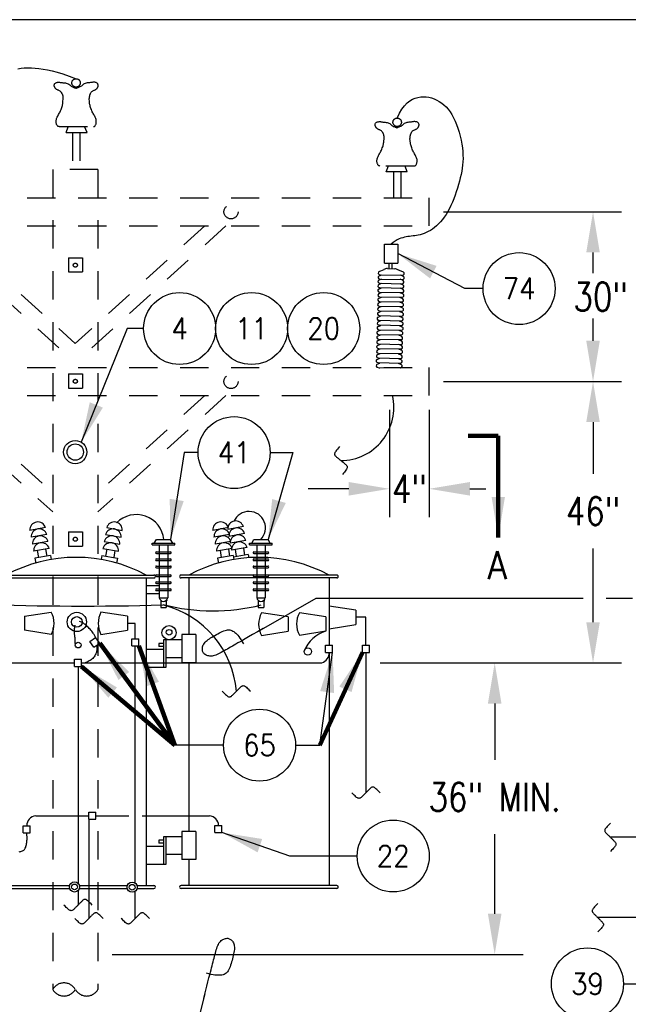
# Model space of a CAD drawing. Extents: x 0 to 7.1, y 0 to 9.85.
# Tile 4 of 5: x 1.93 to 4.62, y 5.5 to 9.85. Entities that reach past the tile are written whole.
import ezdxf
from ezdxf.enums import TextEntityAlignment as Align

# ---------------------------------------------------------------- set-up
doc = ezdxf.new("R2010")
doc.units = 0
doc.header["$MEASUREMENT"] = 0
doc.linetypes.add('HIDDEN2', pattern=[0.1875, 0.125, -0.0625])
doc.layers.get('0').update_dxf_attribs({"color": 2, "linetype": 'CONTINUOUS'})
doc.layers.add('E-DETL', color=2, linetype='CONTINUOUS')
doc.layers.add('E-DETL-TEXT', color=3, linetype='CONTINUOUS')
doc.styles.add('romans', font='ROMANS.SHX', dxfattribs={"width": 0.8})
doc.styles.get("Standard").update_dxf_attribs({"font": 'ROMANS.SHX', "width": 0.8, "height": 0.125})
doc.dimstyles.get("Standard").update_dxf_attribs({"dimtxt": 0.18, "dimasz": 0.18, "dimexe": 0.18, "dimexo": 0.0625, "dimgap": 0.09, "dimtad": 0, "dimtih": 1, "dimtoh": 1, "dimdec": 4, "dimzin": 0, "dimdsep": 46, "dimtxsty": 'Standard', "dimcen": 0.09, "dimadec": 0, "dimazin": 0, "dimtfac": 1, "dimtdec": 4, "dimtofl": 0, "dimtmove": 0, "dimatfit": 3, "dimfxl": 0, "dimtolj": 1, "dimtzin": 0, "dimarcsym": 0})

# ---------------------------------------------------------------- blocks, each defined once
blk = doc.blocks.new('BREAK')
blk.add_lwpolyline([(0, 0.0625), (-0.0055, 0.057), (-0.0103, 0.0521), (-0.0144, 0.0479), (-0.0177, 0.0441), (-0.0205, 0.0408), (-0.0225, 0.0378), (-0.0239, 0.0351), (-0.0247, 0.0326), (-0.0249, 0.0302), (-0.0246, 0.0279), (-0.0238, 0.0257), (-0.0226, 0.0236), (-0.0211, 0.0216), (-0.0194, 0.0196), (-0.0176, 0.0176), (-0.0156, 0.0156), (-0.0137, 0.0137), (-0.0117, 0.0117), (-0.0098, 0.0098), (-0.0078, 0.0078), (-0.0059, 0.0059), (-0.0039, 0.0039), (-0.002, 0.002), (0, 0), (0.002, -0.002), (0.0039, -0.0039), (0.0059, -0.0059), (0.0078, -0.0078), (0.0098, -0.0098), (0.0117, -0.0117), (0.0137, -0.0137), (0.0156, -0.0156), (0.0176, -0.0176), (0.0194, -0.0196), (0.0211, -0.0216), (0.0226, -0.0236), (0.0238, -0.0257), (0.0246, -0.0279), (0.0249, -0.0302), (0.0247, -0.0326), (0.0239, -0.0351), (0.0225, -0.0378), (0.0205, -0.0408), (0.0177, -0.0441), (0.0144, -0.0479), (0.0103, -0.0521), (0.0055, -0.057), (0, -0.0625)])
blk = doc.blocks.new('LOOP')
blk.add_lwpolyline([(-1.119, 0), (-1.115, 0), (-0.947, 0), (-0.809, 0), (-0.694, 0), (-0.6, 0), (-0.523, 0), (-0.456, 0), (-0.397, 0), (-0.341, 0), (-0.288, 0), (-0.238, 0), (-0.189, 0), (-0.142, 0), (-0.097, 0), (-0.053, 0), (-0.01, 0), (0.033, 0), (0.074, 0), (0.114, -0.001), (0.153, -0.003), (0.19, -0.006), (0.226, -0.011), (0.259, -0.017), (0.289, -0.025), (0.317, -0.036), (0.343, -0.048), (0.365, -0.063), (0.386, -0.079), (0.403, -0.095), (0.419, -0.113), (0.432, -0.131), (0.442, -0.15), (0.45, -0.168), (0.456, -0.186), (0.46, -0.204), (0.461, -0.223), (0.46, -0.241), (0.456, -0.259), (0.45, -0.277), (0.442, -0.295), (0.432, -0.313), (0.419, -0.331), (0.404, -0.348), (0.387, -0.365), (0.367, -0.38), (0.345, -0.394), (0.32, -0.406), (0.293, -0.416), (0.264, -0.425), (0.232, -0.431), (0.198, -0.435), (0.162, -0.438), (0.124, -0.44), (0.086, -0.441), (0.045, -0.441), (0.004, -0.441), (-0.038, -0.441), (-0.08, -0.441), (-0.122, -0.44), (-0.163, -0.438), (-0.202, -0.435), (-0.24, -0.43), (-0.275, -0.424), (-0.307, -0.416), (-0.336, -0.405), (-0.362, -0.392), (-0.384, -0.377), (-0.404, -0.359), (-0.421, -0.339), (-0.436, -0.316), (-0.45, -0.292), (-0.461, -0.264), (-0.471, -0.235), (-0.48, -0.202), (-0.488, -0.166), (-0.494, -0.125), (-0.499, -0.08), (-0.502, -0.03), (-0.505, 0.027), (-0.505, 0.09)])

msp = doc.modelspace()

# ---------------------------------------------------------------- linework, layer by layer
at = {"layer": 'E-DETL'}
for p, q in [((7.1036, 9.8484), (0, 9.8484)), ((3.4625, 7.2079), (3.4174, 7.2079)), ((3.4625, 7.0832), (3.4625, 7.2079)), ((2.444, 7.1795), (2.4101, 7.1795)), ((2.444, 7.1118), (2.444, 7.1795)), ((2.444, 6.0324), (2.444, 7.0806)), ((3.4625, 7.0519), (3.4625, 6.4315)), ((1.2882, 7.0058), (2.1759, 7.0058)), ((2.1916, 6.9901), (2.1916, 6.0304)), ((2.2072, 7.0058), (3.268, 7.0058)), ((2.0051, 6.3297), (2.2393, 6.3297)), ((2.2393, 6.314), (2.2393, 5.876)), ((2.2706, 6.3297), (2.4156, 6.3297)), ((2.4744, 6.3297), (2.7716, 6.3297)), ((6.7231, 6.2343), (4.5419, 6.2343)), ((2.1916, 5.999), (2.1916, 5.935)), ((2.444, 5.876), (2.444, 5.9959)), ((6.8354, 5.8792), (4.4864, 5.8792))]:
    msp.add_line(p, q, dxfattribs=at)
at = {"layer": 'E-DETL', "linetype": 'HIDDEN2'}
for p, q in [((2.1075, 9.3756), (2.2591, 9.3756)), ((2.1385, 9.3492), (2.1474, 9.3751)), ((2.2315, 9.3492), (2.2206, 9.3758)), ((2.1385, 9.3492), (2.2315, 9.3492)), ((2.1663, 9.3492), (2.1663, 9.1867)), ((2.1986, 9.349), (2.1986, 9.1867)), ((2.0794, 9.1867), (2.0794, 5.5617)), ((2.2794, 9.1867), (2.0794, 9.1867)), ((2.2794, 9.1867), (2.2794, 5.5617)), ((3.6757, 9.2016), (3.5241, 9.2016)), ((3.5517, 9.1752), (3.5627, 9.2018)), ((3.6447, 9.1752), (3.6358, 9.2011)), ((3.6447, 9.1752), (3.5517, 9.1752)), ((3.5846, 9.175), (3.5846, 9.0617)), ((3.6169, 9.1752), (3.6169, 9.0617)), ((0.6169, 9.0617), (3.7419, 9.0617)), ((3.7419, 8.9367), (3.7419, 9.0617)), ((0.6169, 8.9367), (3.7419, 8.9367)), ((1.5142, 8.9367), (2.1794, 8.332)), ((1.6071, 8.9367), (2.1794, 8.4165)), ((2.8446, 8.9367), (2.1794, 8.332)), ((2.7517, 8.9367), (2.1794, 8.4165)), ((2.1486, 8.796), (2.1486, 8.7335)), ((2.1486, 8.796), (2.2111, 8.796)), ((2.2111, 8.796), (2.2111, 8.7335)), ((2.1486, 8.7335), (2.2111, 8.7335)), ((0.6169, 8.3117), (3.7419, 8.3117)), ((2.1486, 8.2825), (2.1486, 8.22)), ((2.1486, 8.2825), (2.2111, 8.2825)), ((2.2111, 8.2825), (2.2111, 8.22)), ((3.7419, 8.1867), (3.7419, 8.3117)), ((0.6169, 8.1867), (3.7419, 8.1867)), ((1.5142, 8.1867), (2.0794, 7.6729)), ((1.6071, 8.1867), (2.0794, 7.7574)), ((2.1486, 8.22), (2.2111, 8.22)), ((2.7517, 8.1867), (2.2794, 7.7574)), ((2.8446, 8.1867), (2.2794, 7.6729)), ((2.1486, 7.5845), (2.1486, 7.522)), ((2.1486, 7.5845), (2.2111, 7.5845)), ((2.2111, 7.5845), (2.2111, 7.522)), ((2.1486, 7.522), (2.2111, 7.522))]:
    msp.add_line(p, q, dxfattribs=at)
at = {"layer": 'E-DETL', "color": 4}
for p, q in [((3.5442, 8.8567), (3.6029, 8.8567)), ((3.5442, 8.7722), (3.5442, 8.8567)), ((3.6029, 8.8567), (3.6029, 8.7722)), ((3.5442, 8.7722), (3.6029, 8.7722)), ((3.5574, 8.7482), (3.5899, 8.7475)), ((3.5649, 8.748), (3.5649, 8.7722)), ((3.5787, 8.748), (3.5787, 8.7722)), ((3.5207, 8.7155), (3.5328, 8.7209)), ((3.5214, 8.7349), (3.5436, 8.7447)), ((3.5254, 8.7211), (3.6253, 8.7189)), ((3.6286, 8.7325), (3.604, 8.7432)), ((3.6278, 8.7131), (3.6148, 8.7188)), ((3.5195, 8.6578), (3.5316, 8.6631)), ((3.5199, 8.6778), (3.532, 8.6832)), ((3.52, 8.6975), (3.5321, 8.7029)), ((3.5239, 8.664), (3.6238, 8.6618)), ((3.524, 8.6837), (3.6239, 8.6815)), ((3.5246, 8.7017), (3.6245, 8.6995)), ((3.6266, 8.6554), (3.6136, 8.661)), ((3.6272, 8.6951), (3.6141, 8.7008)), ((3.6271, 8.6754), (3.6141, 8.6811)), ((3.5186, 8.6167), (3.5307, 8.622)), ((3.5197, 8.6375), (3.5318, 8.6429)), ((3.5234, 8.6439), (3.6234, 8.6418)), ((3.5237, 8.6237), (3.6236, 8.6215)), ((3.6258, 8.6142), (3.6127, 8.6199)), ((3.6269, 8.6351), (3.6138, 8.6408)), ((3.518, 8.5963), (3.5301, 8.6016)), ((3.5184, 8.5756), (3.5305, 8.5809)), ((3.522, 8.5824), (3.6219, 8.5803)), ((3.5226, 8.6028), (3.6225, 8.6007)), ((3.6252, 8.5939), (3.6121, 8.5995)), ((3.6256, 8.5732), (3.6126, 8.5788)), ((3.5162, 8.5335), (3.5283, 8.5389)), ((3.5177, 8.5545), (3.5299, 8.5599)), ((3.5217, 8.5407), (3.6216, 8.5385)), ((3.5224, 8.5617), (3.6223, 8.5596)), ((3.6234, 8.5311), (3.6104, 8.5368)), ((3.6249, 8.5521), (3.6119, 8.5578)), ((3.5161, 8.4919), (3.5282, 8.4972)), ((3.517, 8.5127), (3.5291, 8.5181)), ((3.5202, 8.5197), (3.6201, 8.5175)), ((3.5209, 8.4989), (3.6208, 8.4967)), ((3.6232, 8.4895), (3.6102, 8.4951)), ((3.6241, 8.5103), (3.6111, 8.516)), ((3.5143, 8.4501), (3.5264, 8.4554)), ((3.515, 8.4711), (3.5272, 8.4764)), ((3.519, 8.4572), (3.6189, 8.4551)), ((3.52, 8.478), (3.62, 8.4759)), ((3.6215, 8.4477), (3.6085, 8.4534)), ((3.6222, 8.4686), (3.6092, 8.4743)), ((3.5141, 8.4089), (3.5263, 8.4142)), ((3.5143, 8.4293), (3.5264, 8.4346)), ((3.5182, 8.4154), (3.6181, 8.4133)), ((3.5183, 8.4362), (3.6182, 8.4341)), ((3.6213, 8.4065), (3.6083, 8.4121)), ((3.6214, 8.4268), (3.6084, 8.4325)), ((3.5128, 8.3674), (3.5249, 8.3727)), ((3.5136, 8.3884), (3.5258, 8.3938)), ((3.5176, 8.3746), (3.6175, 8.3724)), ((3.5181, 8.395), (3.618, 8.3929)), ((3.62, 8.365), (3.607, 8.3706)), ((3.6208, 8.386), (3.6078, 8.3917)), ((3.5118, 8.3467), (3.5239, 8.352)), ((3.5125, 8.3256), (3.5246, 8.3309)), ((3.5157, 8.3328), (3.6157, 8.3307)), ((3.5168, 8.3535), (3.6167, 8.3514)), ((3.6189, 8.3443), (3.6059, 8.3499)), ((3.6196, 8.3232), (3.6066, 8.3288)), ((3.5164, 8.3117), (3.6163, 8.3096)), ((3.5216, 8.3092), (3.5238, 8.3101)), ((2.0479, 7.6033), (1.979, 7.5911)), ((2.3178, 7.6033), (2.3868, 7.5911)), ((2.8551, 7.6033), (2.7862, 7.5911)), ((2.9213, 7.6076), (2.8523, 7.5954)), ((2.9267, 7.5768), (2.8578, 7.5647)), ((2.0533, 7.5725), (1.9844, 7.5604)), ((2.0587, 7.5417), (1.9898, 7.5296)), ((2.307, 7.5417), (2.3759, 7.5296)), ((2.3124, 7.5725), (2.3813, 7.5604)), ((2.5186, 7.5348), (2.6186, 7.5348)), ((2.5186, 7.5273), (2.5186, 7.5348)), ((2.5279, 7.5348), (2.5374, 7.5504)), ((2.5374, 7.5504), (2.5999, 7.5504)), ((2.6094, 7.5348), (2.5999, 7.5504)), ((2.6186, 7.5273), (2.6186, 7.5348)), ((2.8605, 7.5725), (2.7916, 7.5604)), ((2.8659, 7.5417), (2.797, 7.5296)), ((2.9321, 7.546), (2.8632, 7.5339)), ((2.949, 7.5273), (2.949, 7.5348)), ((2.949, 7.5348), (3.049, 7.5348)), ((2.9582, 7.5348), (2.9677, 7.5504)), ((2.9677, 7.5504), (3.0302, 7.5504)), ((3.0397, 7.5348), (3.0302, 7.5504)), ((3.049, 7.5273), (3.049, 7.5348)), ((2.0642, 7.511), (1.9952, 7.4988)), ((2.0115, 7.5017), (2.0169, 7.4709)), ((2.048, 7.5081), (2.0534, 7.4773)), ((2.3015, 7.511), (2.3705, 7.4988)), ((2.3178, 7.5081), (2.3123, 7.4773)), ((2.3543, 7.5017), (2.3488, 7.4709)), ((2.5186, 7.5273), (2.6186, 7.5273)), ((2.5374, 7.496), (2.5999, 7.496)), ((2.5374, 7.4884), (2.5999, 7.4884)), ((2.5499, 7.5273), (2.5499, 7.2933)), ((2.5874, 7.5273), (2.5874, 7.2933)), ((2.8714, 7.511), (2.8024, 7.4988)), ((2.8186, 7.5017), (2.8241, 7.4709)), ((2.8551, 7.5081), (2.8606, 7.4773)), ((2.9376, 7.5153), (2.8686, 7.5031)), ((2.8848, 7.506), (2.8903, 7.4752)), ((2.9213, 7.5124), (2.9268, 7.4816)), ((2.949, 7.5273), (3.049, 7.5273)), ((2.9677, 7.496), (3.0302, 7.496)), ((2.9677, 7.4884), (3.0302, 7.4884)), ((2.9802, 7.5273), (2.9802, 7.2933)), ((3.0177, 7.5273), (3.0177, 7.2933)), ((2.0696, 7.4802), (2.0007, 7.468)), ((2.0007, 7.468), (2.0044, 7.4468)), ((2.0696, 7.4802), (2.0728, 7.4623)), ((2.2961, 7.4802), (2.293, 7.4623)), ((2.2961, 7.4802), (2.3651, 7.468)), ((2.3651, 7.468), (2.3613, 7.4468)), ((2.5374, 7.4648), (2.5999, 7.4648)), ((2.5374, 7.4572), (2.5999, 7.4572)), ((2.8768, 7.4802), (2.8079, 7.468)), ((2.8079, 7.468), (2.8116, 7.4468)), ((2.8768, 7.4802), (2.8799, 7.4623)), ((2.943, 7.4845), (2.8781, 7.473)), ((2.943, 7.4845), (2.9455, 7.4702)), ((2.9677, 7.4648), (3.0302, 7.4648)), ((2.9677, 7.4572), (3.0302, 7.4572)), ((2.5374, 7.4335), (2.5999, 7.4335)), ((2.5374, 7.4259), (2.5999, 7.4259)), ((2.9677, 7.4335), (3.0302, 7.4335)), ((2.9677, 7.4259), (3.0302, 7.4259)), ((1.8391, 7.3933), (2.5266, 7.3933)), ((1.8391, 7.3808), (2.5266, 7.3808)), ((2.4927, 7.3808), (2.4927, 6.0208)), ((2.5374, 7.3947), (2.5999, 7.3947)), ((2.5374, 7.3871), (2.5999, 7.3871)), ((2.5374, 7.3634), (2.5999, 7.3634)), ((2.5374, 7.3558), (2.5999, 7.3558)), ((3.3338, 7.3933), (2.6463, 7.3933)), ((3.3338, 7.3808), (2.6463, 7.3808)), ((2.6802, 7.3808), (2.6802, 7.1308)), ((2.9677, 7.3947), (3.0302, 7.3947)), ((2.9677, 7.3871), (3.0302, 7.3871)), ((2.9677, 7.3634), (3.0302, 7.3634)), ((2.9677, 7.3558), (3.0302, 7.3558)), ((3.2999, 7.3808), (3.2999, 7.0832)), ((2.5495, 7.3462), (2.4927, 7.3462)), ((2.5374, 7.3322), (2.5999, 7.3322)), ((2.5374, 7.3246), (2.5999, 7.3246)), ((2.9677, 7.3322), (3.0302, 7.3322)), ((2.9677, 7.3246), (3.0302, 7.3246)), ((2.5495, 7.3106), (2.4927, 7.3106)), ((2.5499, 7.2933), (2.5874, 7.2933)), ((2.5564, 7.2818), (2.5564, 7.2506)), ((2.5809, 7.2818), (2.5809, 7.2506)), ((2.9802, 7.2933), (3.0177, 7.2933)), ((2.9867, 7.2818), (2.9867, 7.2506)), ((3.0112, 7.2818), (3.0112, 7.2506)), ((1.9556, 7.2123), (2.0731, 7.2301)), ((2.4101, 7.2123), (2.2926, 7.2301)), ((2.5564, 7.2506), (2.5809, 7.2506)), ((2.9867, 7.2506), (3.0112, 7.2506)), ((3.1187, 7.2088), (3.0011, 7.2266)), ((3.2861, 7.2095), (3.1686, 7.2273)), ((3.4174, 7.238), (3.2999, 7.2558)), ((3.4174, 7.238), (3.4174, 7.1755)), ((1.9556, 7.2123), (1.9556, 7.1498)), ((2.4101, 7.2123), (2.4101, 7.1498)), ((3.1187, 7.2088), (3.1187, 7.1463)), ((3.2861, 7.2095), (3.2861, 7.147)), ((2.0731, 7.1301), (1.9556, 7.1498)), ((2.2926, 7.1301), (2.4101, 7.1498)), ((3.0011, 7.1266), (3.1187, 7.1463)), ((3.1686, 7.1273), (3.2861, 7.147)), ((3.2999, 7.1558), (3.4174, 7.1755)), ((2.2435, 7.0999), (2.2691, 7.1178)), ((2.2615, 7.0743), (2.2435, 7.0999)), ((2.2871, 7.0922), (2.2691, 7.1178)), ((2.4284, 7.1118), (2.4596, 7.1118)), ((2.4284, 7.0806), (2.4284, 7.1118)), ((2.4596, 7.0806), (2.4596, 7.1118)), ((2.5686, 7.1073), (2.5686, 6.9849)), ((2.649, 7.1073), (2.5686, 7.1073)), ((2.5797, 7.1073), (2.5797, 6.9849)), ((2.649, 7.1308), (2.649, 7.0058)), ((2.7115, 7.1308), (2.649, 7.1308)), ((2.7115, 7.1308), (2.7115, 7.0058)), ((2.2615, 7.0743), (2.2871, 7.0922)), ((2.4284, 7.0806), (2.4596, 7.0806)), ((2.5686, 7.064), (2.4927, 7.064)), ((2.5487, 7.0916), (2.5487, 7.0784)), ((2.5686, 7.0916), (2.5487, 7.0916)), ((2.5686, 7.0784), (2.5487, 7.0784)), ((3.2843, 7.0832), (3.3155, 7.0832)), ((3.2843, 7.0519), (3.2843, 7.0832)), ((3.2843, 7.0519), (3.3155, 7.0519)), ((3.2999, 7.0519), (3.2999, 6.0208)), ((3.3155, 7.0519), (3.3155, 7.0832)), ((3.4469, 7.0519), (3.4469, 7.0832)), ((3.4469, 7.0832), (3.4782, 7.0832)), ((3.4469, 7.0519), (3.4782, 7.0519)), ((3.4782, 7.0519), (3.4782, 7.0832)), ((2.1759, 7.0214), (2.2072, 7.0214)), ((2.1759, 6.9901), (2.1759, 7.0214)), ((2.2072, 6.9901), (2.2072, 7.0214)), ((2.649, 7.0282), (2.5797, 7.0282)), ((2.1759, 6.9901), (2.2072, 6.9901)), ((2.5797, 6.9849), (2.4927, 6.9849)), ((2.7115, 7.0058), (2.649, 7.0058)), ((2.6802, 7.0058), (2.6802, 6.2606)), ((2.2393, 6.3453), (2.2706, 6.3453)), ((2.2393, 6.314), (2.2393, 6.3453)), ((2.2393, 6.314), (2.2706, 6.314)), ((2.2706, 6.314), (2.2706, 6.3453)), ((1.9492, 6.285), (1.9804, 6.285)), ((1.9492, 6.2537), (1.9492, 6.285)), ((1.9804, 6.2537), (1.9804, 6.285)), ((2.7956, 6.2866), (2.8268, 6.2866)), ((2.7956, 6.2553), (2.7956, 6.2866)), ((2.8268, 6.2553), (2.8268, 6.2866)), ((1.9492, 6.2537), (1.9804, 6.2537)), ((2.5686, 6.2372), (2.5686, 6.1148)), ((2.649, 6.2372), (2.5686, 6.2372)), ((2.5797, 6.2372), (2.5797, 6.1148)), ((2.649, 6.2606), (2.649, 6.1356)), ((2.7115, 6.2606), (2.649, 6.2606)), ((2.7115, 6.2606), (2.7115, 6.1356)), ((2.7956, 6.2553), (2.8268, 6.2553)), ((2.5686, 6.1939), (2.4927, 6.1939)), ((2.5487, 6.2215), (2.5487, 6.2082)), ((2.5686, 6.2215), (2.5487, 6.2215)), ((2.5686, 6.2082), (2.5487, 6.2082)), ((2.649, 6.1581), (2.5797, 6.1581)), ((2.5797, 6.1148), (2.4927, 6.1148)), ((2.7115, 6.1356), (2.649, 6.1356)), ((2.6802, 6.1356), (2.6802, 6.0208)), ((1.8391, 6.0208), (2.1542, 6.0208)), ((1.8391, 6.0083), (2.1541, 6.0083)), ((2.1975, 6.0083), (2.4085, 6.0083)), ((2.1976, 6.0208), (2.4093, 6.0208)), ((2.4525, 6.0208), (2.5266, 6.0208)), ((2.4528, 6.0083), (2.5266, 6.0083)), ((3.3338, 6.0208), (2.6463, 6.0208)), ((3.3338, 6.0083), (2.6463, 6.0083))]:
    msp.add_line(p, q, dxfattribs=at)
at = {"layer": 'E-DETL'}
for points in [[(1.9254, 9.6316), (1.9396, 9.6337), (1.9542, 9.6349), (1.9695, 9.6353), (1.9853, 9.635), (2.0017, 9.634), (2.0187, 9.6324), (2.0367, 9.63), (2.056, 9.6267), (2.0769, 9.6222), (2.0996, 9.6163), (2.1246, 9.6087), (2.1522, 9.5992), (2.1826, 9.5876)], [(3.6006, 9.4136), (3.6109, 9.4353), (3.6216, 9.4534), (3.6327, 9.4683), (3.6442, 9.4802), (3.6559, 9.4896), (3.6678, 9.4966), (3.6799, 9.5016), (3.6922, 9.505), (3.7044, 9.5071), (3.7167, 9.5078), (3.7289, 9.5072), (3.741, 9.5055), (3.7528, 9.5026), (3.7645, 9.4985), (3.7758, 9.4934), (3.7867, 9.4872), (3.7971, 9.48), (3.8072, 9.4718), (3.8167, 9.4626), (3.8257, 9.4523), (3.8343, 9.441), (3.8423, 9.4286), (3.8498, 9.4151), (3.8568, 9.4005), (3.8632, 9.3848), (3.869, 9.3683), (3.8742, 9.3512), (3.8788, 9.3337), (3.8827, 9.3161), (3.8859, 9.2986), (3.8884, 9.2815), (3.8901, 9.2651), (3.891, 9.2494), (3.8913, 9.2345), (3.8908, 9.2201), (3.8896, 9.2061), (3.8879, 9.1922), (3.8856, 9.1783), (3.8827, 9.1643), (3.8794, 9.1498), (3.8756, 9.1349), (3.8714, 9.1195), (3.8667, 9.1039), (3.8617, 9.0882), (3.8563, 9.0725), (3.8505, 9.0571), (3.8443, 9.042), (3.8378, 9.0274), (3.8309, 9.0135), (3.8238, 9.0003), (3.8163, 8.9878), (3.8085, 8.9761), (3.8005, 8.9651), (3.7921, 8.9549), (3.7836, 8.9456), (3.7748, 8.9372), (3.7658, 8.9296), (3.7566, 8.9228), (3.7473, 8.9169), (3.7381, 8.9118), (3.7289, 8.9073), (3.7198, 8.9036), (3.7109, 8.9005), (3.7023, 8.898), (3.6939, 8.896), (3.6859, 8.8945), (3.6781, 8.8933), (3.6705, 8.8923), (3.6629, 8.8915), (3.6554, 8.8906), (3.648, 8.8896), (3.6404, 8.8884), (3.6328, 8.8869), (3.625, 8.8849), (3.6171, 8.8824), (3.6089, 8.8791), (3.6005, 8.8751), (3.5918, 8.8701), (3.5828, 8.864), (3.5735, 8.8567)], [(2.2691, 7.1178), (2.2683, 7.1193), (2.2674, 7.1209), (2.2663, 7.1226), (2.2651, 7.1247), (2.2637, 7.1273), (2.262, 7.1303), (2.26, 7.1337), (2.2576, 7.1374), (2.2549, 7.1414), (2.2518, 7.1455), (2.2483, 7.1496), (2.2446, 7.1537), (2.2407, 7.1577), (2.2369, 7.1615), (2.2332, 7.1652), (2.2298, 7.1685), (2.2266, 7.1716), (2.2235, 7.1744), (2.2204, 7.177), (2.2171, 7.1794), (2.2137, 7.1815), (2.21, 7.1835), (2.2062, 7.1854), (2.2022, 7.1871), (2.1983, 7.1889)], [(2.1795, 7.0868), (2.1793, 7.0933), (2.1791, 7.0997), (2.1788, 7.1058), (2.1785, 7.1114), (2.1781, 7.1164), (2.1777, 7.1207), (2.1773, 7.1244), (2.1768, 7.1279), (2.1764, 7.1315), (2.1761, 7.1353), (2.1758, 7.1395), (2.1757, 7.1441), (2.1757, 7.1488), (2.1759, 7.1534), (2.1762, 7.1576), (2.1766, 7.1613), (2.1771, 7.1646), (2.1778, 7.1675), (2.1785, 7.1702), (2.1792, 7.1728)], [(2.2743, 7.0833), (2.2745, 7.0799), (2.2748, 7.0766), (2.2749, 7.0732), (2.275, 7.0698), (2.2748, 7.0664), (2.2745, 7.063), (2.2739, 7.0596), (2.2732, 7.056), (2.2722, 7.0524), (2.271, 7.0486), (2.2695, 7.0447), (2.2677, 7.0407), (2.2655, 7.0367), (2.263, 7.0328), (2.26, 7.029), (2.2565, 7.0253), (2.2526, 7.022), (2.2486, 7.0189), (2.2445, 7.0161), (2.2406, 7.0137), (2.2368, 7.0117), (2.2332, 7.01), (2.2298, 7.0085), (2.2265, 7.0073), (2.2232, 7.0061)], [(1.9321, 6.1706), (1.9354, 6.1711), (1.9388, 6.1718), (1.9423, 6.1727), (1.9457, 6.174), (1.9489, 6.1756), (1.9518, 6.1777), (1.9543, 6.1802), (1.9566, 6.1831), (1.9585, 6.1864), (1.9601, 6.1901), (1.9615, 6.1942), (1.9626, 6.1985), (1.9635, 6.2029), (1.9642, 6.2075), (1.9648, 6.212), (1.9653, 6.2165), (1.9657, 6.2208), (1.966, 6.225), (1.9661, 6.2292), (1.9662, 6.2333), (1.966, 6.2374), (1.9658, 6.2415), (1.9655, 6.2456), (1.9652, 6.2497), (1.9648, 6.2537)]]:
    msp.add_lwpolyline(points, dxfattribs=at)
at = {"layer": 'E-DETL', "linetype": 'HIDDEN2'}
for points in [[(2.1075, 9.3756), (2.1063, 9.3758), (2.1051, 9.376), (2.104, 9.3763), (2.1028, 9.3769), (2.1015, 9.3779), (2.1003, 9.3793), (2.0991, 9.3811), (2.0979, 9.3833), (2.0968, 9.3858), (2.0959, 9.3886), (2.0952, 9.3915), (2.0948, 9.3947), (2.0946, 9.3979), (2.0947, 9.4012), (2.0951, 9.4045), (2.0958, 9.4079), (2.0968, 9.4113), (2.0982, 9.4147), (2.0998, 9.4182), (2.1016, 9.4218), (2.1036, 9.4255), (2.1057, 9.4293), (2.1079, 9.4333), (2.1102, 9.4374), (2.1124, 9.4417), (2.1145, 9.4462), (2.1165, 9.4508), (2.1184, 9.4554), (2.12, 9.46), (2.1213, 9.4644), (2.1224, 9.4687), (2.1233, 9.4729), (2.1239, 9.477), (2.1244, 9.4813), (2.1248, 9.4859), (2.1257, 9.5006, 0.184845), (2.1175, 9.5273), (2.1167, 9.5282), (2.1144, 9.5305), (2.1119, 9.5323), (2.1094, 9.5338), (2.1069, 9.5351), (2.1044, 9.5363), (2.1021, 9.5373), (2.1, 9.5382), (2.0981, 9.5392), (2.0964, 9.5402), (2.0949, 9.5412), (2.0936, 9.5424), (2.0925, 9.5436), (2.0915, 9.5449), (2.0906, 9.5462), (2.0898, 9.5475), (2.089, 9.5488), (2.0882, 9.5501), (2.0875, 9.5515), (2.0869, 9.5529), (2.0865, 9.5546), (2.0862, 9.5564), (2.0862, 9.5584), (2.0864, 9.5604), (2.087, 9.5624), (2.0881, 9.5644), (2.0895, 9.5661), (2.0913, 9.5677), (2.0935, 9.5691), (2.0959, 9.5702), (2.0985, 9.571), (2.1013, 9.5716), (2.1041, 9.5719), (2.107, 9.572), (2.1098, 9.5718), (2.1125, 9.5714)], [(2.2591, 9.3756), (2.2603, 9.3758), (2.2615, 9.376), (2.2626, 9.3763), (2.2638, 9.3769), (2.2651, 9.3779), (2.2663, 9.3793), (2.2675, 9.3811), (2.2687, 9.3833), (2.2698, 9.3858), (2.2707, 9.3886), (2.2714, 9.3915), (2.2718, 9.3947), (2.272, 9.3979), (2.2719, 9.4012), (2.2715, 9.4045), (2.2708, 9.4079), (2.2698, 9.4113), (2.2684, 9.4147), (2.2668, 9.4182), (2.265, 9.4218), (2.263, 9.4255), (2.2609, 9.4293), (2.2587, 9.4333), (2.2564, 9.4374), (2.2542, 9.4417), (2.2521, 9.4462), (2.2501, 9.4508), (2.2482, 9.4554), (2.2466, 9.46), (2.2453, 9.4644), (2.2442, 9.4687), (2.2433, 9.4729), (2.2427, 9.477), (2.2422, 9.4813), (2.2418, 9.4859), (2.2409, 9.5005, -0.151366), (2.2463, 9.523), (2.2477, 9.5255), (2.2499, 9.5282), (2.2522, 9.5305), (2.2547, 9.5323), (2.2572, 9.5338), (2.2597, 9.5351), (2.2622, 9.5363), (2.2645, 9.5373), (2.2666, 9.5382), (2.2685, 9.5392), (2.2702, 9.5402), (2.2717, 9.5412), (2.273, 9.5424), (2.2741, 9.5436), (2.2751, 9.5449), (2.276, 9.5462), (2.2768, 9.5475), (2.2776, 9.5488), (2.2784, 9.5501), (2.2791, 9.5515), (2.2797, 9.5529), (2.2801, 9.5546), (2.2804, 9.5564), (2.2804, 9.5584), (2.2801, 9.5604), (2.2795, 9.5624), (2.2785, 9.5644), (2.2771, 9.5661), (2.2753, 9.5677), (2.2731, 9.5691), (2.2707, 9.5702), (2.2681, 9.571), (2.2653, 9.5716), (2.2625, 9.5719), (2.2596, 9.572), (2.2568, 9.5718), (2.2541, 9.5714)], [(3.5241, 9.2016), (3.5229, 9.2018), (3.5218, 9.202), (3.5206, 9.2023), (3.5194, 9.2029), (3.5182, 9.2039), (3.5169, 9.2053), (3.5157, 9.2071), (3.5145, 9.2093), (3.5135, 9.2118), (3.5126, 9.2146), (3.5119, 9.2175), (3.5114, 9.2206), (3.5112, 9.2239), (3.5113, 9.2272), (3.5117, 9.2305), (3.5124, 9.2339), (3.5135, 9.2372), (3.5148, 9.2407), (3.5164, 9.2442), (3.5182, 9.2478), (3.5202, 9.2515), (3.5223, 9.2553), (3.5246, 9.2593), (3.5268, 9.2634), (3.529, 9.2677), (3.5312, 9.2722), (3.5332, 9.2768), (3.535, 9.2814), (3.5366, 9.2859), (3.538, 9.2904), (3.539, 9.2947), (3.5399, 9.2988), (3.5405, 9.303), (3.541, 9.3073), (3.5426, 9.3255, 0.19011), (3.5344, 9.3529), (3.5334, 9.3542), (3.531, 9.3565), (3.5285, 9.3583), (3.526, 9.3598), (3.5235, 9.3611), (3.521, 9.3622), (3.5187, 9.3633), (3.5166, 9.3642), (3.5147, 9.3652), (3.513, 9.3662), (3.5115, 9.3672), (3.5102, 9.3684), (3.5091, 9.3696), (3.5081, 9.3709), (3.5073, 9.3722), (3.5064, 9.3735), (3.5056, 9.3748), (3.5049, 9.3761), (3.5042, 9.3774), (3.5036, 9.3789), (3.5031, 9.3806), (3.5028, 9.3824), (3.5028, 9.3844), (3.5031, 9.3864), (3.5037, 9.3884), (3.5047, 9.3903), (3.5061, 9.3921), (3.5079, 9.3937), (3.5101, 9.395), (3.5125, 9.3962), (3.5151, 9.397), (3.5179, 9.3976), (3.5208, 9.3979), (3.5236, 9.398), (3.5264, 9.3978), (3.5291, 9.3974)], [(3.6757, 9.2016), (3.6769, 9.2018), (3.6781, 9.202), (3.6793, 9.2023), (3.6805, 9.2029), (3.6817, 9.2039), (3.6829, 9.2053), (3.6841, 9.2071), (3.6853, 9.2093), (3.6864, 9.2118), (3.6873, 9.2146), (3.688, 9.2175), (3.6884, 9.2206), (3.6887, 9.2239), (3.6886, 9.2272), (3.6882, 9.2305), (3.6874, 9.2339), (3.6864, 9.2372), (3.6851, 9.2407), (3.6835, 9.2442), (3.6817, 9.2478), (3.6796, 9.2515), (3.6775, 9.2553), (3.6753, 9.2593), (3.673, 9.2634), (3.6708, 9.2677), (3.6687, 9.2722), (3.6667, 9.2768), (3.6649, 9.2814), (3.6632, 9.2859), (3.6619, 9.2904), (3.6608, 9.2947), (3.66, 9.2988), (3.6593, 9.303), (3.657, 9.3238, -0.197272), (3.6651, 9.3524), (3.6665, 9.3542), (3.6688, 9.3565), (3.6713, 9.3583), (3.6738, 9.3598), (3.6764, 9.3611), (3.6788, 9.3622), (3.6811, 9.3633), (3.6832, 9.3642), (3.6851, 9.3652), (3.6868, 9.3662), (3.6884, 9.3672), (3.6896, 9.3684), (3.6907, 9.3696), (3.6917, 9.3709), (3.6926, 9.3722), (3.6934, 9.3735), (3.6942, 9.3748), (3.695, 9.3761), (3.6957, 9.3774), (3.6963, 9.3789), (3.6967, 9.3806), (3.697, 9.3824), (3.697, 9.3844), (3.6968, 9.3864), (3.6962, 9.3884), (3.6952, 9.3903), (3.6937, 9.3921), (3.6919, 9.3937), (3.6897, 9.395), (3.6873, 9.3962), (3.6847, 9.397), (3.6819, 9.3976), (3.6791, 9.3979), (3.6762, 9.398), (3.6734, 9.3978), (3.6707, 9.3974)]]:
    msp.add_lwpolyline(points, format="xyb", dxfattribs=at)
for points in [[(2.1125, 9.5714), (2.1152, 9.571), (2.1179, 9.5706), (2.1208, 9.5702), (2.1239, 9.5698), (2.1274, 9.5694), (2.1312, 9.569), (2.1353, 9.5686), (2.1395, 9.5679), (2.1436, 9.5668), (2.1476, 9.5653), (2.1511, 9.5631), (2.1544, 9.5606), (2.1576, 9.5579), (2.1606, 9.5552), (2.1637, 9.5529), (2.1668, 9.5511), (2.17, 9.5497), (2.1729, 9.5486), (2.1756, 9.5478), (2.1779, 9.5472), (2.1796, 9.5466), (2.1809, 9.5461), (2.1819, 9.5456), (2.1827, 9.5451), (2.1833, 9.5447)], [(2.2541, 9.5714), (2.2514, 9.571), (2.2487, 9.5706), (2.2458, 9.5702), (2.2427, 9.5698), (2.2392, 9.5694), (2.2354, 9.569), (2.2313, 9.5686), (2.2271, 9.5679), (2.2229, 9.5668), (2.219, 9.5653), (2.2155, 9.5631), (2.2121, 9.5606), (2.209, 9.5579), (2.206, 9.5552), (2.2029, 9.5529), (2.1998, 9.5511), (2.1966, 9.5497), (2.1937, 9.5486), (2.191, 9.5478), (2.1887, 9.5472), (2.187, 9.5466), (2.1857, 9.5461), (2.1847, 9.5456), (2.1839, 9.5451), (2.1833, 9.5447)], [(3.5291, 9.3974), (3.5318, 9.397), (3.5345, 9.3965), (3.5374, 9.3961), (3.5406, 9.3957), (3.544, 9.3954), (3.5479, 9.395), (3.552, 9.3946), (3.5561, 9.3939), (3.5603, 9.3928), (3.5642, 9.3913), (3.5678, 9.3891), (3.5711, 9.3866), (3.5742, 9.3839), (3.5772, 9.3812), (3.5803, 9.3789), (3.5835, 9.377), (3.5866, 9.3756), (3.5895, 9.3746), (3.5922, 9.3738), (3.5945, 9.3731), (3.5962, 9.3726), (3.5976, 9.372), (3.5985, 9.3716), (3.5993, 9.3711), (3.5999, 9.3706)], [(3.6707, 9.3974), (3.668, 9.397), (3.6653, 9.3965), (3.6624, 9.3961), (3.6593, 9.3957), (3.6558, 9.3954), (3.652, 9.395), (3.6479, 9.3946), (3.6437, 9.3939), (3.6396, 9.3928), (3.6357, 9.3913), (3.6321, 9.3891), (3.6288, 9.3866), (3.6256, 9.3839), (3.6226, 9.3812), (3.6195, 9.3789), (3.6164, 9.377), (3.6133, 9.3756), (3.6103, 9.3746), (3.6076, 9.3738), (3.6053, 9.3731), (3.6036, 9.3726), (3.6023, 9.372), (3.6013, 9.3716), (3.6006, 9.3711), (3.5999, 9.3706)]]:
    msp.add_lwpolyline(points, dxfattribs=at)
at = {"layer": 'E-DETL', "color": 4}
for points in [[(2.5853, 7.2796), (2.5848, 7.2803), (2.5842, 7.2811), (2.5836, 7.2818), (2.5831, 7.2825), (2.5825, 7.2833)], [(3.0156, 7.2796), (3.0151, 7.2803), (3.0145, 7.2811), (3.014, 7.2818), (3.0134, 7.2825), (3.0129, 7.2833)]]:
    msp.add_lwpolyline(points, dxfattribs=at)
at = {"layer": 'E-DETL', "linetype": 'HIDDEN2'}
for centre, radius in [((2.1826, 9.5689), 0.0187), ((3.6006, 9.3949), 0.0187), ((2.8669, 8.9992), 0.0312), ((2.1794, 8.7635), 0.009), ((2.8669, 8.2492), 0.0312), ((2.1794, 8.25), 0.009), ((2.1794, 7.552), 0.009)]:
    msp.add_circle(centre, radius, dxfattribs=at)
at = {"layer": 'E-DETL', "color": 4}
for centre, radius in [((2.1791, 7.9372), 0.0514), ((2.1791, 7.9372), 0.0362), ((2.186, 7.1863), 0.0426), ((2.186, 7.1863), 0.0237), ((2.5931, 7.1389), 0.0312), ((2.5936, 7.1405), 0.0124), ((2.1919, 7.0842), 0.0128), ((3.2059, 7.0558), 0.016), ((2.1756, 6.0149), 0.0225), ((2.1756, 6.0149), 0.0127), ((2.4305, 6.0137), 0.0225), ((2.4305, 6.0137), 0.0127)]:
    msp.add_circle(centre, radius, dxfattribs=at)
for centre, radius, start, end in [((3.5568, 8.7201), 0.0281, 88.7709, 122.0002), ((3.5236, 8.709), 0.00738, 110.3498, 280.0789), ((3.5244, 8.7284), 0.00738, 110.3471, 280.0789), ((3.589, 8.7194), 0.0281, 56.9376, 88.7723), ((3.6241, 8.7068), 0.00738, 267.284, 60.5414), ((3.6248, 8.7262), 0.00738, 267.282, 60.5414), ((3.5229, 8.6713), 0.00738, 110.3462, 280.0789), ((3.523, 8.691), 0.00738, 110.3462, 280.0789), ((3.6233, 8.6691), 0.00738, 267.282, 60.5414), ((3.6234, 8.6888), 0.00738, 267.284, 60.5414), ((3.5224, 8.6512), 0.00738, 110.3462, 280.0826), ((3.5226, 8.631), 0.00738, 110.3462, 280.0826), ((3.6229, 8.6491), 0.00738, 267.2804, 60.5414), ((3.6231, 8.6288), 0.00738, 267.284, 60.5414), ((3.521, 8.5897), 0.00738, 110.3508, 280.0792), ((3.5214, 8.569), 0.00738, 110.3471, 280.0789), ((3.5216, 8.6101), 0.00738, 110.3471, 280.0792), ((3.6214, 8.5876), 0.00738, 267.282, 60.5414), ((3.622, 8.6079), 0.00738, 267.282, 60.5414), ((3.5192, 8.527), 0.00738, 110.3462, 280.0826), ((3.5207, 8.548), 0.00738, 110.3462, 280.0826), ((3.6196, 8.5248), 0.00738, 267.284, 60.5414), ((3.6211, 8.5458), 0.00738, 267.284, 60.5414), ((3.6218, 8.5669), 0.00738, 267.284, 60.5414), ((3.519, 8.4853), 0.00738, 110.3471, 280.0792), ((3.5199, 8.5062), 0.00738, 110.3471, 280.0826), ((3.6195, 8.4832), 0.00738, 267.282, 60.5414), ((3.6204, 8.504), 0.00738, 267.282, 60.5414), ((3.5173, 8.4435), 0.00738, 110.3462, 280.0789), ((3.518, 8.4645), 0.00738, 110.3471, 280.0826), ((3.6177, 8.4414), 0.00738, 267.284, 60.5414), ((3.6184, 8.4623), 0.00738, 267.284, 60.5414), ((3.5171, 8.4023), 0.00738, 110.3471, 280.0826), ((3.5172, 8.4227), 0.00738, 110.3462, 280.0826), ((3.6175, 8.4002), 0.00738, 267.282, 60.5414), ((3.6177, 8.4206), 0.00738, 267.284, 60.5414), ((3.5158, 8.3608), 0.00738, 110.3462, 280.0826), ((3.5166, 8.3819), 0.00738, 110.3471, 280.0826), ((3.6162, 8.3587), 0.00738, 267.2804, 60.5414), ((3.617, 8.3797), 0.00738, 267.284, 60.5387), ((3.5147, 8.3401), 0.00738, 110.3471, 280.0792), ((3.5154, 8.319), 0.00738, 110.3471, 280.0826), ((3.6152, 8.338), 0.00738, 267.282, 60.5414), ((3.6159, 8.3169), 0.00738, 267.282, 60.5387), ((2.0141, 7.5933), 0.0352, 16.4799, 183.5201), ((2.3516, 7.5933), 0.0352, 356.4793, 163.5198), ((2.8213, 7.5933), 0.0352, 16.48, 183.5201), ((2.8875, 7.5976), 0.0352, 16.4785, 183.5216), ((2.0195, 7.5625), 0.0352, 16.4799, 183.5201), ((2.3462, 7.5625), 0.0352, 356.4793, 163.5199), ((2.8267, 7.5625), 0.0352, 16.4799, 183.5201), ((2.8929, 7.5668), 0.0352, 16.4798, 183.5201), ((2.025, 7.5318), 0.0352, 16.4799, 183.5201), ((2.0304, 7.501), 0.0352, 16.4785, 183.5201), ((2.3353, 7.501), 0.0352, 356.4778, 163.5214), ((2.3408, 7.5318), 0.0352, 356.4793, 163.5213), ((2.8322, 7.5318), 0.0352, 16.4785, 183.5201), ((2.8376, 7.501), 0.0352, 16.4785, 183.5216), ((2.8984, 7.536), 0.0352, 16.48, 183.5201), ((2.9038, 7.5053), 0.0352, 16.48, 183.5201), ((2.5378, 7.4922), 0.00382, 95.851, 264.1487), ((2.5995, 7.4922), 0.00382, 275.8506, 84.1487), ((2.9681, 7.4922), 0.00382, 95.851, 264.1487), ((3.0298, 7.4922), 0.00382, 275.8506, 84.1487), ((2.1829, 6.8204), 0.6513, 61.592, 118.408), ((2.5378, 7.461), 0.00382, 95.851, 264.1487), ((2.5995, 7.461), 0.00382, 275.8506, 84.1487), ((2.9901, 6.8204), 0.6513, 61.592, 118.408), ((2.9681, 7.461), 0.00382, 95.851, 264.1487), ((3.0298, 7.461), 0.00382, 275.8506, 84.1487), ((2.5378, 7.4297), 0.00382, 95.851, 264.1487), ((2.5995, 7.4297), 0.00382, 275.8506, 84.1487), ((2.9681, 7.4297), 0.00382, 95.851, 264.1487), ((3.0298, 7.4297), 0.00382, 275.8506, 84.1487), ((2.527, 7.387), 0.00626, 266.5769, 93.4225), ((2.5378, 7.3909), 0.00382, 95.851, 264.1487), ((2.5378, 7.3596), 0.00382, 95.851, 264.1487), ((2.5995, 7.3909), 0.00382, 275.8506, 84.1487), ((2.5995, 7.3596), 0.00382, 275.8506, 84.1487), ((2.6459, 7.387), 0.00626, 86.5772, 273.4225), ((2.9681, 7.3909), 0.00382, 95.851, 264.1487), ((2.9681, 7.3596), 0.00382, 95.851, 264.1487), ((3.0298, 7.3909), 0.00382, 275.8506, 84.1487), ((3.0298, 7.3596), 0.00382, 275.8506, 84.1487), ((3.3342, 7.387), 0.00626, 266.5769, 93.4225), ((2.5378, 7.3284), 0.00382, 95.851, 264.1487), ((2.5995, 7.3284), 0.00382, 275.8506, 84.1487), ((2.9681, 7.3284), 0.00382, 95.851, 264.1487), ((3.0298, 7.3284), 0.00382, 275.8506, 84.1487), ((2.5686, 7.2963), 0.019, 188.9899, 351.0095), ((2.999, 7.2963), 0.019, 188.9899, 351.0095), ((1.9771, 7.1801), 0.1083, 332.5054, 27.4938), ((2.3887, 7.1801), 0.1083, 152.506, 207.494), ((3.0972, 7.1766), 0.1083, 152.506, 207.494), ((3.2647, 7.1773), 0.1083, 152.506, 207.494), ((2.527, 6.0145), 0.00626, 266.5769, 93.4225), ((2.6459, 6.0145), 0.00626, 86.5772, 273.4225), ((3.3342, 6.0145), 0.00626, 266.6034, 93.5477)]:
    msp.add_arc(centre, radius, start, end, dxfattribs=at)
at = {"layer": 'E-DETL'}
for centre, radius, start, end in [((3.351, 8.1344), 0.2348, 270.3263, 12.8837), ((2.4487, 7.5383), 0.1225, 5.9194, 135.4583), ((2.9467, 7.602), 0.0726, 314.9204, 156.6841), ((2.2131, 18.852), 11.5956, 267.75475, 271.74079), ((2.7878, 8.1055), 0.8704, 255.3398, 284.1251), ((2.4632, 6.8453), 0.4288, 4.6195, 75.6204), ((3.3304, 7.001), 0.1519, 106.9539, 158.1818), ((3.2541, 7.0495), 0.0458, 287.5835, 3.0742), ((2.009, 6.2857), 0.0442, 95.0241, 180.929), ((2.7678, 6.2856), 0.0442, 1.2189, 84.9759)]:
    msp.add_arc(centre, radius, start, end, dxfattribs=at)
at = {"layer": 'E-DETL', "linetype": 'HIDDEN2'}
for centre, start, end in [((2.1294, 5.5329), 30, 150), ((2.1294, 5.5906), 210, 330), ((2.2294, 5.5906), 210, 330)]:
    msp.add_arc(centre, 0.0577, start, end, dxfattribs=at)
at = {"layer": 'E-DETL-TEXT'}
for p, q in [((3.8044, 8.9992), (4.5904, 8.9992)), ((3.8997, 8.6598), (3.6029, 8.8145)), ((4.4654, 8.7282), (4.4654, 8.8195)), ((3.9799, 8.6598), (3.8997, 8.6598)), ((4.4654, 8.4289), (4.4654, 8.5283)), ((2.4086, 8.4833), (2.2056, 7.9812)), ((2.481, 8.4833), (2.4086, 8.4833)), ((3.8044, 8.2492), (4.5904, 8.2492)), ((3.8044, 8.2492), (4.5904, 8.2492)), ((3.5667, 8.1242), (3.5667, 7.6498)), ((3.7419, 8.1242), (3.7419, 7.6498)), ((4.4654, 8.0695), (4.4654, 7.8404)), ((2.6593, 7.9349), (2.5999, 7.5504)), ((2.7214, 7.9349), (2.6593, 7.9349)), ((3.1395, 7.9349), (3.0302, 7.5504)), ((3.0394, 7.9349), (3.1395, 7.9349)), ((3.387, 7.7748), (3.2073, 7.7748)), ((3.9216, 7.7748), (3.992, 7.7748)), ((4.4654, 7.1849), (4.4654, 7.5115)), ((2.9915, 7.1472), (3.2434, 7.2912)), ((3.2434, 7.2912), (4.4214, 7.2912)), ((4.5229, 7.2912), (4.639, 7.2912)), ((3.2591, 6.6417), (3.3155, 7.0519)), ((3.525, 7.0052), (4.1562, 7.0052)), ((3.5875, 7.0052), (4.5904, 7.0052)), ((4.0312, 6.8256), (4.0312, 6.5769)), ((2.8337, 6.6417), (2.6184, 6.6417)), ((3.1517, 6.6417), (3.2591, 6.6417)), ((3.1271, 6.1517), (2.8268, 6.2553)), ((4.0312, 5.8966), (4.0312, 6.2481)), ((3.4241, 6.1517), (3.1271, 6.1517)), ((2.3419, 5.717), (4.1562, 5.717)), ((4.5999, 5.5866), (4.6724, 5.5866)), ((2.7515, 5.543), (2.7027, 5.3542))]:
    msp.add_line(p, q, dxfattribs=at)
for centre in [(4.1389, 8.6598), (2.64, 8.4833), (2.958, 8.4833), (3.276, 8.4833), (2.8804, 7.9349), (2.9927, 6.6417), (3.5831, 6.1517), (4.4409, 5.5866)]:
    msp.add_circle(centre, 0.159, dxfattribs=at)
for points in [[(4.4355, 8.8195), (4.4953, 8.8195), (4.4654, 8.9992)], [(3.7457, 8.7048), (3.6029, 8.8145), (3.7745, 8.7602)], [(4.4355, 8.4289), (4.4953, 8.4289), (4.4654, 8.2492)], [(4.4355, 8.0695), (4.4953, 8.0695), (4.4654, 8.2492)], [(2.3011, 8.1338), (2.2056, 7.9812), (2.2431, 8.1572)], [(3.387, 7.8048), (3.387, 7.7449), (3.5667, 7.7748)], [(3.9216, 7.8048), (3.9216, 7.7449), (3.7419, 7.7748)], [(2.6579, 7.7208), (2.5999, 7.5504), (2.5961, 7.7304)], [(3.1088, 7.7124), (3.0302, 7.5504), (3.0487, 7.7295)], [(4.4355, 7.1849), (4.4953, 7.1849), (4.4654, 7.0052)], [(3.2604, 6.8806), (3.3155, 7.0519), (3.3223, 6.872)], [(4.0013, 6.8256), (4.0612, 6.8256), (4.0312, 7.0052)], [(2.9842, 6.1679), (2.8268, 6.2553), (3.0046, 6.227)], [(4.0013, 5.8966), (4.0612, 5.8966), (4.0312, 5.717)]]:
    msp.add_solid(points, dxfattribs=at)

# ---------------------------------------------------------------- block references
at = {"layer": 'E-DETL'}
for p, rotation in [((3.3523, 7.8996), 6.02492770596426), ((2.8906, 6.8799), 90), ((3.4625, 6.4315), 270), ((2.1916, 5.935), 270), ((2.2393, 5.876), 270), ((2.444, 5.876), 270)]:
    msp.add_blockref('BREAK', p, dxfattribs=dict(at, rotation=rotation))
for p in [(4.5419, 6.2343), (4.4864, 5.8792)]:
    msp.add_blockref('BREAK', p, dxfattribs=at)
at = {"layer": 'E-DETL-TEXT', "xscale": 0.1796875, "yscale": 0.1796875, "zscale": 0.1796875}
for p, rotation in [((2.8356, 7.058), 209.7679819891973), ((2.7964, 5.717), 75.51669712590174)]:
    msp.add_blockref('LOOP', p, dxfattribs=dict(at, rotation=rotation))

# ---------------------------------------------------------------- texts
at = {"layer": 'E-DETL-TEXT', "width": 0.9}
for s, height, p in [('74', 0.09375, (4.1389, 8.6598)), ('4', 0.0938, (2.64, 8.4833)), ('11', 0.09375, (2.958, 8.4833)), ('20', 0.09375, (3.276, 8.4833)), ('41', 0.09375, (2.8804, 7.9349)), ('65', 0.09375, (2.9927, 6.6417)), ('22', 0.09375, (3.5831, 6.1517)), ('39', 0.09375, (4.4409, 5.5866))]:
    msp.add_text(s, height=height, dxfattribs=at).set_placement(p, align=Align.MIDDLE)
at = {"layer": 'E-DETL-TEXT', "style": 'romans', "width": 0.9}
msp.add_text('A', height=0.125, dxfattribs=at).set_placement((3.9983, 7.3748))
at = {"layer": 'E-DETL-TEXT', "char_height": 0.125, "attachment_point": 5, "style": 'romans'}
for s, insert in [('\\A1;30"', (4.4989, 8.6242)), ('\\A1;4"', (3.6543, 7.7748)), ('\\A1;46"', (4.4654, 7.6759)), ('36" MIN.', (4.0312, 6.4125))]:
    msp.add_mtext(s, dxfattribs=dict(at, insert=insert))

# ---------------------------------------------------------------- leaders
at = {"layer": 'E-DETL-TEXT'}
for points in [[(4.047, 7.5595), (4.047, 8.0094), (3.9146, 8.0094)], [(2.2871, 7.0922), (2.6184, 6.6417)], [(2.4596, 7.0806), (2.6184, 6.6417)], [(3.4469, 7.0519), (3.2591, 6.6417)], [(2.2072, 6.9901), (2.6184, 6.6417)]]:
    msp.add_leader(points, dimstyle='Standard', override={"dimtxt": 0.125, "dimasz": 0.179688, "dimexe": 0.125, "dimdec": 6, "dimlunit": 4, "dimtxsty": 'romans', "dimclrd": 256, "dimclre": 256, "dimclrt": 256, "dimtdec": 6, "dimlwd": 65535, "dimlwe": 65535}, dxfattribs=at)

doc.saveas('drawing.dxf')
